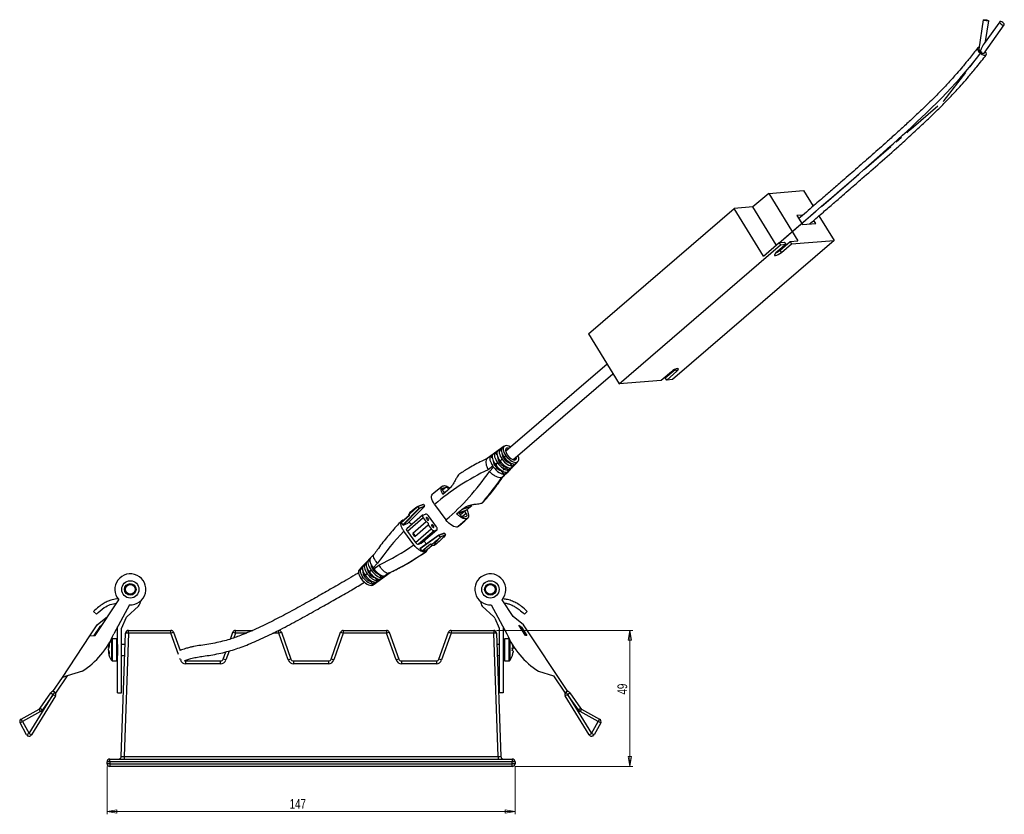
# Model space of a CAD drawing. Header units: millimetres. Extents: x 25 to 852, y 110 to 735.
# Tile 4 of 10: x 497 to 852, y 110 to 396. Entities that reach past the tile are written whole.
import ezdxf

# ---------------------------------------------------------------- set-up
doc = ezdxf.new("R2010")
doc.units = ezdxf.units.MM
doc.linetypes.add('CENTERX2', pattern=[20.32, 12.7, -2.54, 2.54, -2.54])
doc.styles.add('SLDTEXTSTYLE0', font='TXT', dxfattribs={"width": 0.75})
doc.dimstyles.new('SLDDIMSTYLE0', dxfattribs={"dimtxt": 3.5, "dimasz": 3.556, "dimexe": 0, "dimexo": 0.0625, "dimgap": 0.875, "dimtad": 1, "dimdec": 0, "dimrnd": 1e-09, "dimzin": 12, "dimdsep": 46, "dimtxsty": 'SLDTEXTSTYLE0', "dimblk1": 'CLOSED', "dimblk2": 'CLOSED', "dimsah": 1, "dimcen": 0.09, "dimadec": 0, "dimazin": 3, "dimtfac": 1, "dimtdec": 0, "dimtofl": 0, "dimtmove": 0, "dimatfit": 3, "dimldrblk": 'CLOSED', "dimfxl": 0, "dimfrac": 2, "dimtolj": 1, "dimtzin": 12, "dimarcsym": 0})

# ---------------------------------------------------------------- blocks, each defined once
blk = doc.blocks.new('_Closed')
at = {"color": 0, "linetype": 'ByBlock', "lineweight": -2}
for p, q in [((-1, 0.166667), (0, 0)), ((-1, 0.166667), (-1, -0.166667)), ((0, 0), (-1, -0.166667)), ((0, 0), (-1, 0))]:
    blk.add_line(p, q, dxfattribs=at)
blk = doc.blocks.new('_D')
at = {"color": 7, "linetype": 'Continuous', "lineweight": 0}
for p, q in [((528.69, 126.71), (528.69, 109.5)), ((675.69, 126.71), (675.69, 109.5)), ((528.69, 110.5), (675.69, 110.5))]:
    blk.add_line(p, q, dxfattribs=at)
at = {"color": 7, "linetype": 'Continuous', "lineweight": 18, "xscale": 3.556, "yscale": 3.556, "rotation": 180.0000000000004}
blk.add_blockref('_Closed', (528.69, 110.5, -120.72), dxfattribs=at)
at = {"color": 7, "linetype": 'Continuous', "lineweight": 18, "xscale": 3.556, "yscale": 3.556}
blk.add_blockref('_Closed', (675.69, 110.5, -120.72), dxfattribs=at)
at = {"color": 7, "linetype": 'Continuous', "lineweight": 18, "insert": (594.5, 115.01), "char_height": 3.5, "attachment_point": 1, "style": 'SLDTEXTSTYLE0'}
blk.add_mtext('147', dxfattribs=at)
blk = doc.blocks.new('_D_1')
at = {"color": 7, "linetype": 'Continuous', "lineweight": 0}
for p, q in [((669.01, 175.71), (718.1, 175.71)), ((717.1, 175.71), (717.1, 126.71)), ((675.69, 126.71), (718.1, 126.71))]:
    blk.add_line(p, q, dxfattribs=at)
at = {"color": 7, "linetype": 'Continuous', "lineweight": 18, "xscale": 3.556, "yscale": 3.556}
for p, rotation in [((717.1, 175.71, -120.72), 90.0000000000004), ((717.1, 126.71, -120.72), 270.0000000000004)]:
    blk.add_blockref('_Closed', p, dxfattribs=dict(at, rotation=rotation))
at = {"color": 7, "linetype": 'Continuous', "lineweight": 18, "insert": (712.59, 152.64), "char_height": 3.5, "attachment_point": 1, "rotation": 90, "style": 'SLDTEXTSTYLE0'}
blk.add_mtext('49', dxfattribs=at)

msp = doc.modelspace()

# ---------------------------------------------------------------- linework, layer by layer
at = {"color": 7, "linetype": 'Continuous', "lineweight": 25}
for p, q in [((844.38, 395.6), (842.82, 385.04)), ((850.32, 394.93), (844.67, 387.04)), ((845.26, 387.86), (846.36, 395.31)), ((844.68, 383.62), (851.95, 393.77)), ((767.13, 333.12), (779.61, 334.1)), ((779.61, 334.1), (783.07, 328.45)), ((767.13, 333.12), (761.43, 328.21)), ((767.13, 333.12), (777.64, 315.98)), ((702.2, 282.49), (754.66, 327.68)), ((761.43, 328.21), (754.66, 327.68)), ((765.17, 310.54), (754.66, 327.68)), ((769.81, 314.54), (761.43, 328.21)), ((779.42, 325.29), (777.23, 325.12)), ((777.23, 325.12), (779.22, 321.88)), ((784.04, 322.26), (783.34, 323.4)), ((785.19, 325), (790.62, 316.14)), ((779.22, 321.88), (784.04, 322.26)), ((790.62, 316.14), (732.47, 266.04)), ((771.2, 312.64), (774.81, 315.76)), ((774.81, 315.76), (777.64, 315.98)), ((774.81, 315.76), (775.31, 314.94)), ((775.31, 314.94), (790.62, 316.14)), ((713.22, 264.53), (771.37, 314.63)), ((765.17, 310.54), (770.87, 315.45)), ((773.33, 314.79), (769.72, 311.67)), ((770.87, 315.45), (772.83, 315.6)), ((770.87, 315.45), (771.37, 314.63)), ((771.05, 312.52), (770.93, 312.72)), ((771.7, 311.82), (771.2, 312.64)), ((771.37, 314.63), (773.33, 314.79)), ((771.7, 311.82), (775.31, 314.94)), ((773.33, 314.79), (772.83, 315.6)), ((702.2, 282.49), (713.22, 264.53)), ((708.87, 271.61), (672.34, 240.25)), ((729.83, 266.68), (733.37, 269.73)), ((674.94, 237.21), (710.99, 268.15)), ((732.02, 268.88), (728.35, 265.71)), ((730.33, 265.87), (729.83, 266.68)), ((730.33, 265.87), (734.01, 269.04)), ((728.35, 265.71), (713.22, 264.53)), ((732.47, 266.04), (730.33, 265.87)), ((671.82, 242.07), (665.7, 237.66)), ((670.32, 240.99), (671.14, 241.58)), ((672.03, 242.18), (672.12, 242.22)), ((666.95, 238.56), (667.81, 239.18)), ((667.5, 237.81), (666.95, 238.56)), ((668.62, 239.77), (669.5, 240.4)), ((669.21, 238.97), (668.62, 239.77)), ((669.35, 238.22), (669.44, 238.21)), ((669.58, 237.88), (669.4, 237.73)), ((670.81, 240.31), (670.32, 240.99)), ((670.94, 239.58), (671, 239.58)), ((671.14, 239.22), (670.99, 239.09)), ((672.3, 240.82), (672.4, 240.9)), ((672.4, 240.9), (672.96, 240.78)), ((667.75, 234.85), (666, 233.59)), ((666.45, 232.97), (667.98, 234.53)), ((667.98, 234.53), (667.75, 234.85)), ((667.93, 236.57), (667.79, 236.61)), ((667.97, 236.5), (667.83, 236.38)), ((669.42, 236.06), (668.61, 235.47)), ((668.61, 235.47), (668.73, 235.3)), ((668.73, 235.3), (669.45, 236.02)), ((669.45, 236.02), (669.42, 236.06)), ((676.35, 236.27), (670.99, 230.84)), ((671.08, 230.87), (676.44, 236.31)), ((672, 234.69), (672.2, 234.86)), ((672.41, 234.58), (672.52, 234.66)), ((673.26, 233.42), (672.41, 234.58)), ((674.03, 234.2), (673.26, 233.42)), ((673.59, 236.05), (673.78, 236.22)), ((673.89, 233.62), (674.66, 234.4)), ((674, 235.94), (674.11, 236.03)), ((674.74, 234.92), (674, 235.94)), ((674.08, 236.05), (674.08, 236.01)), ((675.46, 235.65), (674.74, 234.92)), ((674.78, 234.5), (675.5, 235.23)), ((675.37, 235.13), (676.09, 235.85)), ((676.21, 235.96), (676.76, 236.51)), ((676.35, 236.27), (676.44, 236.31)), ((670.43, 233.34), (670.57, 233.46)), ((670.66, 233.27), (670.64, 233.41)), ((670.84, 233.23), (670.87, 233.25)), ((671.8, 231.93), (670.84, 233.23)), ((670.99, 230.84), (671.08, 230.87)), ((671.08, 230.87), (671.36, 231.1)), ((671.4, 231.06), (672.55, 232.23)), ((672.3, 234.09), (671.49, 233.4)), ((672.55, 232.69), (671.8, 231.93)), ((672.42, 232.13), (673.17, 232.89)), ((673.3, 233), (674.01, 233.72)), ((649.42, 227.61), (645.94, 224.8)), ((650.77, 227.25), (649.62, 226.82)), ((649.74, 227.8), (649.65, 227.76)), ((651.47, 226.19), (649.68, 224.67)), ((649.75, 225.86), (650.25, 225.17)), ((637.12, 214.3), (643.04, 220.32)), ((637.13, 214.3), (643.07, 220.34)), ((642.56, 221.09), (640.69, 220.4)), ((642.67, 221.05), (640.78, 220.37)), ((641.21, 219.79), (640.78, 220.37)), ((641.21, 219.78), (643.09, 220.47)), ((643.04, 220.32), (641.25, 219.67)), ((642.67, 221.05), (643.09, 220.48)), ((643.04, 220.32), (643.09, 220.47)), ((643.09, 220.47), (643.09, 220.48)), ((646.73, 221.1), (650.81, 215.51)), ((656.5, 219.3), (660.08, 220.61)), ((660.08, 220.61), (658.33, 219.1)), ((663.71, 221.58), (663.8, 221.61)), ((637.68, 217.23), (634.62, 214.6)), ((637.73, 217.16), (634.64, 214.51)), ((635.23, 213.7), (641.21, 219.79)), ((641.25, 219.67), (635.33, 213.64)), ((642.41, 217.19), (636.72, 212.31)), ((637.73, 217.16), (637.5, 217.48)), ((638.12, 218.43), (637.72, 218.06)), ((641.21, 219.79), (641.21, 219.78)), ((641.25, 219.67), (641.21, 219.78)), ((642.48, 217.23), (643.46, 217.59)), ((647.41, 212.97), (644.49, 216.96)), ((654.71, 217.77), (656.5, 219.3)), ((654.71, 217.77), (658.33, 219.1)), ((657.59, 218.62), (655.6, 217.89)), ((655.6, 217.89), (656.14, 217.15)), ((657.59, 218.62), (656.04, 217.29)), ((657.18, 216.52), (658.26, 216.91)), ((658.13, 217.88), (657.59, 218.62)), ((634.64, 214.51), (635.23, 213.7)), ((635.23, 215.42), (635.13, 215.39)), ((635.33, 213.64), (635.23, 213.7)), ((635.33, 213.64), (637.12, 214.3)), ((642.61, 216.27), (636.92, 211.39)), ((637.13, 214.3), (637.12, 214.3)), ((643.69, 214.8), (638.83, 210.63)), ((639.6, 209.58), (644.45, 213.75)), ((642.61, 216.27), (643.69, 214.8)), ((644.45, 213.75), (645.53, 212.28)), ((654.96, 212.98), (655.05, 213.02)), ((655.32, 213.17), (655.05, 213.02)), ((658.27, 215.97), (658.36, 216)), ((639.26, 206.59), (635.66, 211.52)), ((636.92, 211.39), (639.84, 207.39)), ((639.6, 209.58), (638.83, 210.63)), ((639.84, 207.39), (645.53, 212.28)), ((646.56, 211.64), (640.87, 206.76)), ((648.29, 210.04), (641.51, 205.17)), ((648.36, 209.99), (641.53, 205.08)), ((641.85, 207.12), (647.54, 212)), ((641.92, 207.16), (647.61, 212.04)), ((646.56, 211.64), (647.54, 212)), ((648.28, 210.04), (648.36, 209.99)), ((650.11, 210.71), (648.29, 210.04)), ((650.24, 210.68), (648.36, 209.99)), ((648.78, 209.41), (648.36, 209.99)), ((648.36, 209.99), (648.36, 209.99)), ((648.78, 209.41), (650.67, 210.1)), ((650.66, 209.97), (648.78, 209.28)), ((650.24, 210.68), (650.11, 210.71)), ((650.25, 210.68), (650.24, 210.68)), ((650.25, 210.68), (650.67, 210.1)), ((640.87, 206.76), (641.85, 207.12)), ((641.92, 207.16), (641.85, 207.12)), ((642.12, 204.27), (645.2, 206.92)), ((642.98, 207.95), (642.92, 208.02)), ((644.02, 204.87), (645.88, 206.47)), ((645.47, 206.56), (645.2, 206.92)), ((646.67, 206.47), (646.77, 206.5)), ((646.77, 206.5), (647.01, 206.63)), ((646.97, 206.61), (647.26, 206.84)), ((648.78, 209.28), (648.67, 209.16)), ((624.96, 203.16), (619.6, 197.71)), ((641.53, 205.08), (641.52, 205.17)), ((641.53, 205.08), (642.12, 204.27)), ((642.22, 204.21), (644.01, 204.86)), ((643.41, 204.05), (643.5, 204.08)), ((644.02, 204.87), (644.01, 204.86)), ((620.14, 198.25), (620.93, 199.06)), ((621.57, 199.71), (622.27, 200.42)), ((621.57, 199.71), (622.08, 199.01)), ((622.93, 201.09), (623.67, 201.84)), ((622.93, 201.09), (623.53, 200.26)), ((623.92, 199.35), (623.76, 199.25)), ((626.2, 199.89), (624.57, 198.23)), ((624.79, 197.93), (626.65, 199.27)), ((620.14, 198.25), (620.82, 197.32)), ((620.83, 197.33), (620.82, 197.32)), ((623.82, 197.47), (623.16, 196.8)), ((623.16, 196.8), (623.18, 196.77)), ((623.18, 196.77), (623.94, 197.32)), ((623.94, 197.32), (623.82, 197.47)), ((630.35, 196.41), (624.24, 192)), ((624.33, 192.04), (630.44, 196.44)), ((624.54, 192.15), (630.66, 196.56)), ((624.56, 194.99), (624.79, 195.14)), ((624.57, 198.23), (624.79, 197.93)), ((626.7, 195.92), (626.78, 195.98)), ((626.7, 195.92), (627.58, 194.71)), ((628.43, 195.32), (627.58, 194.71)), ((630.35, 196.41), (630.44, 196.44)), ((630.51, 196.48), (631.47, 196.95)), ((622.76, 193.86), (623.15, 194.1)), ((623.71, 193.35), (623.94, 193.54)), ((623.71, 193.35), (624.39, 192.42)), ((624.24, 192), (624.33, 192.04)), ((625.3, 193.07), (624.39, 192.42)), ((625.25, 194.67), (625.32, 194.73)), ((625.25, 194.67), (626.04, 193.6)), ((626.83, 194.17), (626.04, 193.6)), ((524.41, 173.94), (532.9, 186.77)), ((536.79, 184.9), (531.18, 174.52)), ((540.02, 184.47), (535.82, 180.64)), ((540.59, 186.13), (540.46, 185.29)), ((663.31, 186.13), (663.44, 185.29)), ((663.88, 184.47), (668.08, 180.64)), ((667.11, 184.9), (672.72, 174.52)), ((675.03, 180.68), (671, 186.77)), ((524.85, 181.59), (523.86, 182.59)), ((680.04, 182.59), (679.05, 181.59)), ((522.55, 173.82), (525.1, 177.68)), ((525.1, 177.68), (528.87, 180.68)), ((526.87, 177.66), (525.93, 176.91)), ((535.48, 180.16), (533.91, 176.56)), ((668.42, 180.16), (670, 176.56)), ((678.8, 177.68), (675.03, 180.68)), ((677.03, 177.66), (677.97, 176.91)), ((679.49, 173.94), (677.03, 177.66)), ((694.68, 153.69), (678.8, 177.68)), ((522.55, 173.82), (524.41, 173.94)), ((525.93, 176.91), (523.95, 173.91)), ((532.51, 153.28), (532.51, 176.97)), ((533.82, 130.37), (535.37, 174.74)), ((533.91, 153.28), (533.91, 176.56)), ((536.37, 174.74), (534.82, 130.37)), ((536.37, 174.74), (536.37, 175.71)), ((536.37, 175.71), (551.69, 175.71)), ((551.69, 174.74), (536.37, 174.74)), ((551.69, 174.74), (551.69, 175.71)), ((552.64, 175.04), (554.99, 168.44)), ((573.16, 172.61), (574.03, 175.04)), ((574.97, 174.74), (574.97, 175.71)), ((574.97, 175.71), (581.17, 175.71)), ((590.56, 174.74), (590.56, 175.71)), ((594.01, 165.07), (590.56, 174.74)), ((591.5, 175.04), (594.95, 165.37)), ((609.43, 165.37), (612.87, 175.04)), ((613.82, 174.74), (610.37, 165.07)), ((613.82, 175.71), (613.82, 174.74)), ((613.82, 175.71), (629.41, 175.71)), ((629.41, 174.74), (613.82, 174.74)), ((629.41, 175.71), (629.41, 174.74)), ((632.88, 165.07), (629.41, 174.74)), ((630.35, 175.04), (633.82, 165.37)), ((648.29, 165.37), (651.74, 175.04)), ((652.68, 174.74), (649.23, 165.07)), ((652.68, 175.71), (652.68, 174.74)), ((652.68, 175.71), (668.01, 175.71)), ((668.01, 174.74), (652.68, 174.74)), ((668.01, 175.71), (668.01, 174.74)), ((669.56, 130.37), (668.01, 174.74)), ((669.01, 174.74), (670.56, 130.37)), ((670, 176.56), (670, 153.28)), ((671.4, 176.97), (671.4, 153.28)), ((677.97, 176.91), (679.95, 173.91)), ((679.95, 173.91), (679.49, 173.94)), ((512.6, 158.81), (522.55, 173.82)), ((532.22, 172.71), (530.67, 172.71)), ((532.22, 166.36), (532.22, 172.71)), ((532.51, 170.71), (532.42, 170.71)), ((535.22, 170.71), (533.91, 170.71)), ((670, 170.71), (669.15, 170.71)), ((671.75, 170.71), (671.4, 170.71)), ((673.5, 172.71), (671.95, 172.71)), ((671.95, 172.71), (671.95, 164.71)), ((529.2, 169.63), (529.2, 169.71)), ((529.2, 168.61), (529.2, 169.11)), ((529.2, 168.61), (529.2, 168.31)), ((529.2, 167.78), (529.2, 167.7)), ((570.56, 165.37), (571.5, 167.98)), ((674.98, 169.61), (674.98, 169.29)), ((674.98, 169.14), (674.98, 169.29)), ((674.98, 168.27), (674.98, 167.89)), ((674.98, 167.8), (674.98, 167.89)), ((530.67, 164.71), (532.22, 164.71)), ((532.22, 164.71), (532.22, 166.36)), ((532.42, 166.71), (532.51, 166.71)), ((533.91, 166.71), (535.09, 166.71)), ((557.03, 163.74), (557.03, 164.71)), ((557.03, 164.71), (569.62, 164.71)), ((569.62, 163.74), (557.03, 163.74)), ((569.62, 163.74), (569.62, 164.71)), ((595.89, 164.71), (595.89, 163.74)), ((595.89, 164.71), (608.48, 164.71)), ((608.48, 163.74), (595.89, 163.74)), ((608.48, 164.71), (608.48, 163.74)), ((634.76, 164.71), (634.76, 163.74)), ((634.76, 164.71), (647.35, 164.71)), ((647.35, 163.74), (634.76, 163.74)), ((647.35, 164.71), (647.35, 163.74)), ((669.29, 166.71), (670, 166.71)), ((671.4, 166.71), (671.75, 166.71)), ((671.95, 164.71), (673.5, 164.71)), ((519.8, 161.02), (514.29, 159.33)), ((684.11, 161.02), (689.61, 159.33)), ((509.22, 153.69), (512.6, 158.81)), ((514.29, 159.33), (510.18, 153.12)), ((514.29, 159.33), (512.6, 158.81)), ((689.61, 159.33), (693.72, 153.12)), ((500.6, 138.66), (509.27, 152.69)), ((504.57, 147.72), (508.44, 153.27)), ((509.26, 152.7), (505.39, 147.15)), ((508.44, 153.27), (509.26, 152.7)), ((509.76, 153.56), (509.26, 152.7)), ((509.27, 152.69), (509.26, 152.7)), ((509.77, 153.56), (509.27, 152.69)), ((509.27, 152.69), (510.12, 152.16)), ((509.76, 153.56), (509.77, 153.56)), ((532.51, 153.28), (533.91, 153.28)), ((671.4, 153.28), (670, 153.28)), ((694.63, 152.69), (693.78, 152.16)), ((694.63, 152.69), (694.14, 153.56)), ((694.14, 153.56), (694.15, 153.56)), ((694.64, 152.7), (694.15, 153.56)), ((694.64, 152.7), (694.63, 152.69)), ((694.63, 152.69), (703.3, 138.66)), ((694.64, 152.7), (695.46, 153.27)), ((698.51, 147.15), (694.64, 152.7)), ((695.46, 153.27), (699.33, 147.72)), ((510.12, 152.16), (501.45, 138.13)), ((702.45, 138.13), (693.78, 152.16)), ((497.74, 143.79), (504.24, 147.42)), ((504.73, 146.55), (498.22, 142.91)), ((504.73, 146.55), (504.24, 147.42)), ((504.57, 147.72), (505.39, 147.15)), ((698.51, 147.15), (699.33, 147.72)), ((699.66, 147.42), (699.17, 146.55)), ((705.68, 142.91), (699.17, 146.55)), ((699.66, 147.42), (706.16, 143.79)), ((497.35, 142.43), (498.22, 142.91)), ((499.73, 138.17), (497.35, 142.43)), ((498.22, 142.91), (497.74, 143.79)), ((498.22, 142.91), (500.6, 138.66)), ((703.3, 138.66), (705.68, 142.91)), ((706.55, 142.43), (704.17, 138.17)), ((706.16, 143.79), (705.68, 142.91)), ((706.55, 142.43), (705.68, 142.91)), ((500.6, 138.66), (499.73, 138.17)), ((500.6, 138.66), (501.45, 138.13)), ((702.45, 138.13), (703.3, 138.66)), ((704.17, 138.17), (703.3, 138.66)), ((529.69, 128.41), (528.69, 128.41)), ((528.69, 127.71), (528.69, 128.41)), ((529.69, 128.41), (529.69, 129.41)), ((529.69, 129.41), (674.69, 129.41)), ((529.69, 128.41), (529.69, 127.71)), ((674.69, 128.41), (529.69, 128.41)), ((534.82, 130.37), (534.82, 129.41)), ((534.82, 130.37), (669.56, 130.37)), ((669.56, 130.37), (669.56, 129.41)), ((674.69, 129.41), (674.69, 128.41)), ((674.69, 127.71), (674.69, 128.41)), ((675.69, 128.41), (674.69, 128.41)), ((675.69, 128.41), (675.69, 127.71)), ((529.69, 127.71), (528.69, 127.71)), ((529.69, 127.71), (529.69, 126.71)), ((529.69, 127.71), (674.69, 127.71)), ((674.69, 126.71), (529.69, 126.71)), ((674.69, 126.71), (674.69, 127.71)), ((675.69, 127.71), (674.69, 127.71))]:
    msp.add_line(p, q, dxfattribs=at)
at = {"color": 7, "linetype": 'CENTERX2'}
for p, q in [((830.36, 366.55), (843.89, 384.21)), ((818.46, 356.3), (830.36, 366.55)), ((770.72, 315.17), (818.46, 356.3))]:
    msp.add_line(p, q, dxfattribs=at)
at = {"color": 8, "linetype": 'Continuous', "lineweight": 25}
for p, q in [((734.01, 269.04), (733.53, 269.8)), ((650.77, 227.25), (649.55, 226.2)), ((649.62, 226.82), (649.5, 226.72)), ((658.13, 217.88), (656.68, 216.63)), ((645.27, 206.83), (642.22, 204.21)), ((644.01, 204.86), (645.88, 206.47)), ((554.45, 167.01), (551.69, 174.74)), ((574.97, 174.74), (574.35, 173.01)), ((578.91, 174.74), (574.97, 174.74)), ((590.56, 174.74), (588.46, 174.74)), ((530.39, 166.44), (530.39, 172.56)), ((530.67, 166.36), (530.67, 172.71)), ((532.42, 170.71), (532.42, 167.53)), ((671.75, 166.71), (671.75, 170.71)), ((673.5, 172.71), (673.5, 164.71)), ((673.79, 172.27), (673.79, 164.85)), ((532.42, 167.53), (532.42, 166.71)), ((572.66, 168.3), (571.5, 165.07)), ((530.39, 164.85), (530.39, 166.44)), ((530.67, 164.71), (530.67, 166.36)), ((555.14, 165.07), (554.96, 165.59))]:
    msp.add_line(p, q, dxfattribs=at)
at = {"color": 7, "linetype": 'Continuous', "lineweight": 25, "flags": 128}
for points in [[(844.54, 395.66), (844.82, 395.66), (845.17, 395.63), (845.56, 395.57), (845.92, 395.5), (846.19, 395.42), (846.34, 395.34), (846.34, 395.29), (846.19, 395.26), (845.92, 395.25), (845.56, 395.28), (845.17, 395.34), (844.82, 395.41), (844.54, 395.49), (844.4, 395.57), (844.4, 395.62), (844.54, 395.66)], [(851.78, 393.69), (851.94, 393.76), (851.98, 393.91), (851.89, 394.14), (851.69, 394.4), (851.4, 394.65), (851.07, 394.85), (850.76, 394.98), (850.5, 395.01), (850.33, 394.95), (850.29, 394.79), (850.38, 394.57), (850.59, 394.31), (850.87, 394.06), (851.2, 393.85), (851.52, 393.72), (851.78, 393.69)], [(842.9, 385.57), (842.65, 385.59), (842.32, 385.45), (842.23, 385.12), (842.4, 384.66), (842.79, 384.13), (843.35, 383.61), (844, 383.18), (844.62, 382.91), (845.14, 382.84), (845.47, 382.98), (845.55, 383.3), (845.39, 383.77), (845.09, 384.19)], [(769.72, 311.67), (769.33, 311.28), (769.16, 310.96), (769.22, 310.76), (769.5, 310.71), (769.97, 310.82), (770.56, 311.07), (771.16, 311.42), (771.7, 311.82)], [(734.01, 269.04), (734.39, 269.43), (734.57, 269.75), (734.51, 269.95), (734.22, 269.99), (733.75, 269.89), (733.17, 269.64), (732.56, 269.28), (732.02, 268.88)], [(672.7, 241.36), (672.37, 241.06), (672.3, 240.51), (672.48, 239.8), (672.91, 239.01), (673.51, 238.25), (674.22, 237.63), (674.92, 237.22), (675.54, 237.09), (675.98, 237.25), (676.19, 237.68), (676.15, 238.25)], [(673.54, 241.28), (673.24, 241.38), (672.7, 241.36)], [(675.56, 237.75), (675.6, 237.18), (675.58, 237.09)], [(671.49, 233.4), (671.68, 233.81), (671.64, 234.38)], [(672.49, 234.68), (672.48, 234.5), (672.3, 234.09)], [(646.73, 221.1), (646.31, 221.74), (645.98, 222.37), (645.74, 222.99), (645.61, 223.55), (645.6, 224.05), (645.7, 224.46), (645.9, 224.77), (645.94, 224.8)], [(649.62, 226.82), (649.54, 226.78), (649.49, 226.7), (649.46, 226.6), (649.47, 226.47), (649.5, 226.33), (649.56, 226.18), (649.64, 226.02), (649.75, 225.86)], [(642.48, 217.23), (642.4, 217.19), (642.35, 217.11), (642.33, 217.01), (642.33, 216.88), (642.36, 216.74), (642.42, 216.59), (642.51, 216.43), (642.61, 216.27)], [(658.26, 216.91), (658.34, 216.96), (658.39, 217.04), (658.42, 217.14), (658.41, 217.26), (658.38, 217.41), (658.32, 217.56), (658.24, 217.72), (658.13, 217.88)], [(634.64, 214.51), (634.63, 214.52), (634.62, 214.54), (634.62, 214.55), (634.61, 214.57), (634.61, 214.58), (634.61, 214.59), (634.62, 214.6), (634.62, 214.6)], [(643.78, 216.37), (643.71, 216.3), (643.69, 216.16), (643.75, 215.98), (643.86, 215.79), (644.02, 215.61), (644.2, 215.47), (644.36, 215.4), (644.49, 215.4), (644.57, 215.48), (644.59, 215.61), (644.53, 215.79), (644.42, 215.99), (644.26, 216.17), (644.08, 216.3), (643.92, 216.38), (643.78, 216.37)], [(644.45, 213.75), (644.54, 213.83), (644.55, 213.98), (644.49, 214.17), (644.37, 214.38), (644.2, 214.57), (644.01, 214.72), (643.83, 214.8), (643.69, 214.8)], [(645.7, 213.76), (645.62, 213.68), (645.61, 213.55), (645.66, 213.38), (645.77, 213.2), (645.92, 213.03), (646.09, 212.9), (646.24, 212.83), (646.37, 212.83), (646.44, 212.9), (646.46, 213.04), (646.4, 213.21), (646.29, 213.39), (646.15, 213.56), (645.98, 213.69), (645.82, 213.76), (645.7, 213.76)], [(647.54, 212), (647.62, 212.05), (647.67, 212.13), (647.69, 212.23), (647.69, 212.35), (647.66, 212.5), (647.6, 212.65), (647.51, 212.81), (647.41, 212.97)], [(654.96, 212.98), (654.56, 212.91), (654.09, 212.97), (653.56, 213.15), (652.99, 213.45), (652.42, 213.85), (651.84, 214.34), (651.3, 214.9), (650.81, 215.51)], [(636.92, 211.39), (636.82, 211.54), (636.73, 211.7), (636.67, 211.86), (636.64, 212), (636.64, 212.12), (636.66, 212.23), (636.71, 212.3), (636.72, 212.31)], [(639.67, 209.65), (639.68, 209.66), (639.69, 209.81), (639.63, 210.01), (639.51, 210.21), (639.34, 210.41), (639.15, 210.55), (638.97, 210.63), (638.83, 210.63)], [(673.57, 172.7), (673.54, 172.7), (673.5, 172.71)]]:
    msp.add_lwpolyline(points, dxfattribs=at)
at = {"color": 7, "linetype": 'Continuous', "flags": 128}
msp.add_lwpolyline([(770.72, 315.17), (773.5, 317.56), (776.19, 319.88), (778.81, 322.13), (781.34, 324.32), (783.8, 326.44), (786.15, 328.47), (788.42, 330.43), (790.62, 332.34), (792.76, 334.19), (795.22, 336.32), (797.59, 338.38), (799.87, 340.37), (802.07, 342.29), (804.18, 344.14), (806.22, 345.94), (808.18, 347.67), (810.06, 349.34), (811.88, 350.96), (813.62, 352.53), (815.31, 354.05), (816.92, 355.53), (818.75, 357.21), (820.5, 358.84), (822.18, 360.41), (823.79, 361.94), (825.78, 363.87), (827.67, 365.73), (829.47, 367.55), (831.18, 369.33), (832.83, 371.07), (834.41, 372.8), (835.95, 374.51), (837.99, 376.87), (839.98, 379.26), (841.94, 381.7), (843.89, 384.21)], dxfattribs=at)
at = {"color": 8, "linetype": 'Continuous', "lineweight": 25, "flags": 128}
msp.add_lwpolyline([(555.14, 165.07), (555.33, 165.13), (555.5, 165.19)], dxfattribs=at)
at = {"color": 7, "linetype": 'Continuous', "lineweight": 25}
for centre, radius in [((537.08, 190.5), 3.11), ((537.08, 190.5), 2.09), ((537.08, 190.5), 1.75), ((666.82, 190.5), 3.11), ((666.82, 190.5), 2.09), ((666.82, 190.5), 1.75)]:
    msp.add_circle(centre, radius, dxfattribs=at)
for centre, radius, start, end in [((767.39, 317.14), 5.89, 294.6887, 310.1903), ((673.46, 238.53), 4.08, 182.1808, 255.215), ((675.06, 239.91), 4.11, 182.9328, 255.042), ((671.96, 237.27), 4.2, 185.2346, 254.5378), ((702.3, 156.49), 85.22, 115.2144, 130.6966), ((591.68, 284.18), 90.62, 310.7323, 325.5915), ((592.17, 285.33), 95.83, 318.2924, 325.3393), ((592.26, 285.37), 95.83, 318.2924, 325.3393), ((650.75, 226.05), 1.2, 28.2108, 88.986), ((699.86, 151.6), 90.79, 130.9686, 133.4067), ((699.8, 151.62), 90.65, 130.6507, 133.4094), ((640.7, 220.31), 0.101, 35.5821, 69.0881), ((642.59, 221), 0.101, 35.5821, 69.0881), ((643.44, 216.39), 1.2, 28.2108, 88.986), ((657.2, 217.71), 1.2, 208.2108, 268.986), ((595.61, 282.13), 91.13, 310.6405, 313.4408), ((595.7, 282.16), 91.13, 310.6405, 313.4408), ((701.99, 147.86), 91.93, 136.1766, 145.5332), ((646.58, 212.84), 1.2, 208.2108, 268.986), ((648.7, 209.35), 0.105, 319.3921, 37.7133), ((650.58, 210.03), 0.113, 5.1702, 36.057), ((590.65, 275.82), 84.59, 295.1829, 305.0743), ((640.89, 207.96), 1.2, 208.2108, 268.986), ((590.47, 277.34), 89.64, 307.8511, 310.4858), ((592.75, 275.67), 87.73, 295.3739, 305.2739), ((592.84, 275.7), 87.73, 295.3739, 305.2739), ((642.22, 204.33), 0.12, 208.2108, 268.986), ((628.09, 200.04), 4.35, 184.8879, 251.4629), ((537.08, 190.5), 5.6, 266.9814, 221.738), ((624.94, 197.29), 4.13, 179.6231, 252.6523), ((626.69, 198.86), 4.42, 186.7285, 251.091), ((666.82, 190.5), 5.6, 318.262, 273.0186), ((539.07, 185.51), 1.4, 312.4209, 351.1342), ((664.83, 185.51), 1.4, 188.8658, 227.5791), ((536.76, 179.6), 1.4, 132.4209, 156.4054), ((667.14, 179.6), 1.4, 23.5946, 47.5791), ((503.57, 186.26), 30, 302.7324, 336.9668), ((536.37, 174.71), 1, 90, 178), ((535.87, 167.57), 7.19, 86.0129, 93.9871), ((551.69, 174.71), 1, 19.6253, 90), ((554.45, 167.75), 7.51, 103.9475, 111.4931), ((574.97, 174.71), 1, 90, 160.2746), ((572.2, 167.75), 7.52, 68.4081, 75.9491), ((590.56, 174.71), 1, 19.6253, 90), ((593.31, 167.75), 7.51, 103.9475, 111.4931), ((613.82, 174.71), 1, 90, 160.3747), ((611.06, 167.75), 7.51, 68.5069, 76.0525), ((629.41, 174.71), 1, 19.7254, 90), ((632.17, 167.75), 7.52, 104.0509, 111.5919), ((652.68, 174.71), 1, 90, 160.3747), ((649.93, 167.75), 7.51, 68.5069, 76.0525), ((668.01, 174.71), 1, 2, 90), ((668.51, 167.57), 7.19, 86.0129, 93.9871), ((700.33, 186.26), 30, 203.0332, 237.2676), ((535.62, 168.71), 6.5, 143.6416, 171.0688), ((533.55, 168.98), 4.42, 158.2667, 170.4692), ((531.91, 170.31), 2.48, 172.9936, 187.0064), ((530.67, 172.35), 0.36, 90, 143.6416), ((532.42, 170.91), 0.2, 180, 270), ((671.75, 170.91), 0.2, 270, 0), ((668.6, 168.75), 6.43, 7.7256, 16.036), ((533.55, 168.38), 4.42, 158.2667, 170.4692), ((531.69, 169.2), 2.56, 193.2175, 209.0067), ((533.51, 169.03), 4.37, 189.4943, 196.5454), ((531.69, 168.36), 2.56, 193.2175, 209.0067), ((535.62, 168.71), 6.5, 188.9312, 216.3584), ((534.14, 167.54), 4.71, 174.9199, 185.0801), ((674.51, 168.44), 0.973, 61.1683, 77.1642), ((667.62, 168.88), 7.12, 355.8703, 4.1297), ((674.51, 170), 0.973, 282.8358, 298.8317), ((674.51, 167.42), 0.973, 61.1683, 77.1642), ((668.6, 168.75), 6.44, 342.1017, 352.2741), ((668.6, 168.66), 6.44, 342.1017, 352.2741), ((674.66, 166.72), 0.0856, 349.776, 37.6057), ((667.61, 168.53), 7.13, 358.5961, 1.3814), ((530.67, 165.07), 0.36, 216.3584, 270), ((532.42, 166.51), 0.2, 90, 180), ((557.03, 165.74), 2, 199.6253, 270), ((557.03, 165.71), 1, 247.0408, 270), ((569.62, 165.71), 1, 270, 340.2746), ((569.62, 165.74), 2, 270, 340.2746), ((568.73, 158.08), 7.52, 68.4081, 75.9491), ((596.76, 158.08), 7.51, 103.9475, 111.4931), ((595.89, 165.74), 2, 199.6253, 270), ((595.89, 165.71), 1, 199.6253, 270), ((608.48, 165.71), 1, 270, 340.3747), ((608.48, 165.74), 2, 270, 340.3747), ((607.61, 158.08), 7.51, 68.5069, 76.0525), ((635.64, 158.08), 7.52, 104.0509, 111.5919), ((634.76, 165.74), 2, 199.7254, 270), ((634.76, 165.71), 1, 199.7254, 270), ((647.35, 165.71), 1, 270, 340.3747), ((647.35, 165.74), 2, 270, 340.3747), ((646.48, 158.08), 7.51, 68.5069, 76.0525), ((671.75, 166.51), 0.2, 0, 90), ((673.5, 165.07), 0.36, 270, 323.6416), ((668.55, 168.71), 6.5, 323.6416, 342.078), ((509.26, 152.7), 1, 60.4475, 145.0933), ((509.27, 152.69), 1, 328.2788, 60.4475), ((694.63, 152.69), 1, 119.5525, 211.7212), ((694.64, 152.7), 1, 34.9067, 119.5525), ((503.75, 148.29), 1, 299.1838, 325.0933), ((503.75, 148.29), 2, 299.1838, 325.0933), ((700.15, 148.29), 2, 214.9067, 240.8162), ((700.15, 148.29), 1, 214.9067, 240.8162), ((498.22, 142.91), 1, 119.1838, 209.1838), ((705.68, 142.91), 1, 330.8162, 60.8162), ((500.6, 138.66), 1, 209.1838, 328.2788), ((703.3, 138.66), 1, 211.7212, 330.8162), ((529.69, 128.41), 1, 90, 180), ((532.82, 130.41), 1, 270, 358), ((671.56, 130.41), 1, 182, 270), ((674.69, 128.41), 1, 0, 90), ((529.69, 127.71), 1, 180, 270), ((674.69, 127.71), 1, 270, 0)]:
    msp.add_arc(centre, radius, start, end, dxfattribs=at)
for centre, major_axis, ratio, start_param, end_param in [((843.67, 383.92), (1.39, 3.45), 0.132869, 0.501861, 1.527757), ((843.74, 384.39), (0.877, -0.745), 0.359644, 3.362501, 4.474477), ((843.89, 384.22), (0.794, -0.609), 0.404204, 4.180659, 6.296355), ((673.75, 238.53), (-2.61, 3.05), 0.457246, 0.000076, 1.340377), ((674.37, 238.98), (-2.61, 3.05), 0.457246, 6.113938, 7.606963), ((674.46, 239.01), (-2.61, 3.05), 0.457246, 5.329562, 6.113938), ((669.56, 235.52), (-2.61, 3.05), 0.457246, 0.000076, 1.401549), ((670.42, 236.13), (-2.61, 3.05), 0.457246, 0.000076, 1.401549), ((671.24, 236.72), (-2.61, 3.05), 0.457246, 0.000076, 1.401549), ((672.11, 237.35), (-2.61, 3.05), 0.457246, 0.000076, 1.383758), ((672.93, 237.94), (-2.61, 3.05), 0.457246, 0.000076, 1.362077), ((671.33, 236.76), (-2.61, 3.05), 0.457246, 5.293626, 5.369119), ((671.44, 236.87), (35.42, 30.37), 0.014493, 1.531786, 1.548385), ((673.46, 238.92), (-2.61, 3.05), 0.457246, 1.462721, 2.803022), ((673.02, 237.97), (-2.61, 3.05), 0.457246, 5.284081, 5.44245), ((674.01, 239.48), (-2.61, 3.05), 0.457246, 1.47932, 2.972345), ((674.1, 239.51), (-2.61, 3.05), 0.457246, 2.972345, 4.103938), ((669.8, 235.2), (-2.61, 3.05), 0.457246, 1.401549, 2.803022), ((670.55, 235.96), (-2.61, 3.05), 0.457246, 1.401549, 2.803022), ((671.26, 236.69), (-2.61, 3.05), 0.457246, 1.401549, 2.803022), ((671.44, 236.87), (35.42, 30.37), 0.014493, 1.570085, 1.591765), ((672.03, 237.47), (-2.61, 3.05), 0.457246, 1.41934, 2.803022), ((672.74, 238.19), (-2.61, 3.05), 0.457246, 1.441021, 2.803022), ((669.89, 235.23), (-2.61, 3.05), 0.457246, 4.129889, 4.185543), ((671.35, 236.72), (-2.61, 3.05), 0.457246, 4.098547, 4.200697), ((672.12, 237.5), (-2.61, 3.05), 0.457246, 3.09114, 3.180353), ((672.84, 238.23), (-2.61, 3.05), 0.457246, 3.09114, 3.269566), ((672.84, 238.23), (-2.61, 3.05), 0.457246, 3.985709, 4.149173), ((673.55, 238.95), (-2.61, 3.05), 0.457246, 3.09114, 3.180353), ((669.89, 235.23), (-2.61, 3.05), 0.457246, 3.09114, 3.269566), ((670.64, 235.99), (-2.61, 3.05), 0.457246, 3.09114, 3.180353), ((671.35, 236.72), (-2.61, 3.05), 0.457246, 3.09114, 3.269566), ((623.63, 196.11), (-2.61, 3.05), 0.457246, 0.073867, 1.365473), ((624.28, 196.76), (-2.61, 3.05), 0.457246, 0.073867, 1.384987), ((624.97, 197.47), (-2.61, 3.05), 0.457246, 0.073867, 1.401549), ((625.63, 198.14), (-2.61, 3.05), 0.457246, 0.073867, 1.401549), ((626.38, 198.89), (-2.61, 3.05), 0.457246, 0.073867, 1.401549), ((622.26, 194.71), (-2.61, 3.05), 0.457246, 0.038761, 1.323778), ((622.84, 195.3), (-2.61, 3.05), 0.457246, 0.073867, 1.341437), ((624.83, 197.32), (35.42, 30.37), 0.014493, 1.626119, 1.645632), ((623.47, 196.34), (-2.61, 3.05), 0.457246, 1.437624, 2.72923), ((624.2, 196.87), (-2.61, 3.05), 0.457246, 1.418111, 2.72923), ((624.99, 197.44), (-2.61, 3.05), 0.457246, 1.401549, 2.72923), ((625.75, 197.98), (-2.61, 3.05), 0.457246, 1.401549, 2.72923), ((626.6, 198.59), (-2.61, 3.05), 0.457246, 1.401549, 2.72923), ((624.83, 197.32), (35.42, 30.37), 0.014493, 1.669669, 1.687328), ((621.9, 195.21), (-2.61, 3.05), 0.457246, 1.47932, 2.972345), ((622.56, 195.69), (-2.61, 3.05), 0.457246, 1.461661, 2.72923), ((621.99, 195.24), (-2.61, 3.05), 0.457246, 2.972345, 3.102832), ((534.82, 130.41), (1, 0.03), 0.034709, 3.139166, 4.708744), ((669.56, 130.41), (1, -0.03), 0.034709, 4.716034, 6.285612)]:
    msp.add_ellipse(centre, major_axis=major_axis, ratio=ratio, start_param=start_param, end_param=end_param, dxfattribs=at)
for points, knots in [([(842.31, 385.43), (841.34, 384.19), (839.58, 381.91), (837.09, 378.89), (835.04, 376.5), (833.34, 374.59), (831.84, 372.94), (829.66, 370.6), (826.62, 367.49), (822.81, 363.76), (819.12, 360.27), (815.71, 357.12), (812.39, 354.11), (808.42, 350.55), (803.72, 346.39), (798.39, 341.73), (794.21, 338.09), (791.22, 335.5), (789.44, 333.96), (787.57, 332.34), (785.55, 330.59), (783.2, 328.57), (780.65, 326.37), (778.84, 324.8), (777.91, 324.01)], [0, 0, 0, 0, 0.0516693, 0.0943553, 0.1290548, 0.1559797, 0.1793842, 0.2033253, 0.2625153, 0.3250571, 0.3825508, 0.4335479, 0.4816768, 0.5340743, 0.6140735, 0.6941023, 0.7737359, 0.8018497, 0.8282835, 0.8535496, 0.8857855, 0.9187454, 0.9586306, 1, 1, 1, 1]), ([(781.81, 322.09), (782.05, 322.29), (783.71, 323.72), (786.59, 326.21), (790.3, 329.42), (793.51, 332.19), (796.25, 334.57), (798.6, 336.61), (802.2, 339.75), (807.29, 344.2), (813.15, 349.4), (818.22, 353.99), (822.24, 357.7), (826.09, 361.36), (829.12, 364.34), (831.53, 366.79), (833.27, 368.61), (835.07, 370.54), (837.08, 372.76), (839.45, 375.49), (842.33, 378.94), (844.36, 381.56), (845.48, 383)], [0, 0, 0, 0, 0.010728, 0.075032, 0.13082, 0.178988, 0.220299, 0.2554, 0.28572, 0.384081, 0.487163, 0.553753, 0.61783, 0.673608, 0.734275, 0.761732, 0.789805, 0.819036, 0.850461, 0.890298, 0.939753, 1, 1, 1, 1]), ([(665.67, 237.66), (665.01, 237.34), (662.76, 236.26), (659.43, 234.45), (656.84, 232.79), (655.74, 232.09)], [0, 0, 0, 0, 0.194128, 0.657246, 1, 1, 1, 1]), ([(665.73, 237.62), (665.62, 237.55), (665.33, 237.36), (665.16, 236.63), (665.22, 235.6), (665.54, 234.54), (665.85, 233.86), (665.99, 233.6), (666, 233.59)], [0, 0, 0, 0, 0.142845, 0.375953, 0.609395, 0.843552, 0.99454, 1, 1, 1, 1]), ([(655.74, 232.1), (655.68, 232.06), (655.46, 231.94), (655.06, 231.43), (654.52, 230.51), (653.81, 229.16), (652.85, 227.55), (651.94, 226.65), (651.47, 226.19)], [0, 0, 0, 0, 0.048054, 0.176611, 0.30731, 0.485183, 0.73481, 1, 1, 1, 1]), ([(664.06, 221.79), (664.37, 222.12), (665.9, 223.76), (668.4, 226.87), (670.46, 229.76), (671.47, 231.17)], [0, 0, 0, 0, 0.113173, 0.5671338, 1, 1, 1, 1]), ([(666.45, 232.97), (666.45, 232.97), (666.66, 232.76), (667.21, 232.25), (668.18, 231.54), (669.28, 230.99), (670.29, 230.7), (670.76, 230.79), (670.99, 230.84)], [0, 0, 0, 0, 0.005007, 0.143495, 0.358263, 0.572376, 0.786183, 1, 1, 1, 1]), ([(649.68, 224.67), (649.67, 224.68), (649.46, 225.06), (649.13, 225.81), (648.97, 226.76), (649.13, 227.37), (649.41, 227.66), (649.59, 227.74), (649.65, 227.76)], [0, 0, 0, 0, 0.009665, 0.262418, 0.515039, 0.767424, 0.925265, 1, 1, 1, 1]), ([(649.74, 227.8), (649.91, 227.84), (650.31, 227.92), (651.04, 227.69), (651.7, 227.36), (652.05, 227.08), (652.19, 226.97)], [0, 0, 0, 0, 0.275497, 0.63005, 0.8515, 1, 1, 1, 1]), ([(640.33, 220.15), (639.97, 219.89), (639.25, 219.35), (638.54, 218.79), (638.18, 218.49), (638.13, 218.44), (638.12, 218.43)], [0, 0, 0, 0, 0.428227, 0.86137, 0.98038, 1, 1, 1, 1]), ([(640.33, 220.15), (640.38, 220.18), (640.48, 220.26), (640.6, 220.34), (640.67, 220.39)], [0, 0, 0, 0, 0.403978, 1, 1, 1, 1]), ([(640.74, 220.4), (640.73, 220.4), (640.71, 220.41), (640.69, 220.4), (640.68, 220.4), (640.67, 220.39)], [0, 0, 0, 0, 0.373032, 0.74457, 1, 1, 1, 1]), ([(642.62, 221.09), (642.61, 221.09), (642.59, 221.1), (642.57, 221.09), (642.56, 221.09)], [0, 0, 0, 0, 0.5053713, 1, 1, 1, 1]), ([(656.5, 219.3), (657.2, 219.78), (658.32, 220.56), (660.2, 221.04), (661.62, 221.24), (662.73, 221.36), (663.39, 221.47), (663.64, 221.56), (663.71, 221.58)], [0, 0, 0, 0, 0.325135, 0.529042, 0.686693, 0.818984, 0.951714, 1, 1, 1, 1]), ([(663.8, 221.61), (663.93, 221.66), (664.07, 221.71), (664.08, 221.77), (664.08, 221.78)], [0, 0, 0, 0, 0.8802678, 1, 1, 1, 1]), ([(637.78, 218.05), (637.67, 217.95), (637.53, 217.82), (637.48, 217.61), (637.47, 217.56)], [0, 0, 0, 0, 0.766185, 1, 1, 1, 1]), ([(637.5, 217.48), (637.49, 217.49), (637.48, 217.51), (637.47, 217.53), (637.47, 217.55), (637.47, 217.56), (637.47, 217.56)], [0, 0, 0, 0, 0.31607, 0.632144, 0.948081, 1, 1, 1, 1]), ([(658.27, 215.97), (658.2, 215.95), (657.93, 215.86), (657.3, 215.93), (656.34, 216.36), (655.44, 217.02), (654.92, 217.56), (654.71, 217.77)], [0, 0, 0, 0, 0.074738, 0.32684, 0.578936, 0.831167, 1, 1, 1, 1]), ([(658.33, 219.1), (658.34, 219.08), (658.48, 218.83), (658.77, 218.23), (659.02, 217.33), (658.96, 216.53), (658.66, 216.13), (658.41, 216.02), (658.36, 216)], [0, 0, 0, 0, 0.011371, 0.169924, 0.422325, 0.674734, 0.926963, 1, 1, 1, 1]), ([(634.88, 215.25), (634.21, 214.55), (632.31, 212.55), (629.33, 209.07), (626.7, 205.66), (625.27, 203.61), (624.88, 203.05)], [0, 0, 0, 0, 0.184463, 0.527909, 0.871464, 1, 1, 1, 1]), ([(635.66, 211.52), (635.62, 211.57), (635.32, 211.99), (634.86, 212.8), (634.51, 213.85), (634.5, 214.71), (634.76, 215.2), (635.04, 215.34), (635.13, 215.39)], [0, 0, 0, 0, 0.033342, 0.249201, 0.46495, 0.680121, 0.894527, 1, 1, 1, 1]), ([(635.23, 215.42), (635.29, 215.45), (635.4, 215.49), (635.55, 215.46), (635.62, 215.46)], [0, 0, 0, 0, 0.590843, 1, 1, 1, 1]), ([(637.52, 214.7), (637.74, 214.55), (638.09, 214.32), (638.41, 213.98), (638.53, 213.86)], [0, 0, 0, 0, 0.633127, 1, 1, 1, 1]), ([(655.32, 213.17), (656.05, 213.8), (657.18, 214.78), (658.25, 215.83), (658.64, 216.21)], [0, 0, 0, 0, 0.639273, 1, 1, 1, 1]), ([(650.34, 209.64), (649.94, 209.26), (649.15, 208.49), (648.19, 207.61), (647.5, 207.02), (647.18, 206.76), (646.93, 206.58), (646.82, 206.52), (646.77, 206.5), (646.77, 206.5)], [0, 0, 0, 0, 0.346764, 0.691832, 0.78738, 0.896495, 0.943257, 0.990501, 1, 1, 1, 1]), ([(650.34, 209.64), (650.38, 209.68), (650.49, 209.79), (650.6, 209.9), (650.66, 209.97)], [0, 0, 0, 0, 0.403978, 1, 1, 1, 1]), ([(650.66, 209.97), (650.66, 209.97), (650.68, 209.98), (650.69, 210.01), (650.69, 210.03), (650.69, 210.04)], [0, 0, 0, 0, 0.25543, 0.626968, 1, 1, 1, 1]), ([(643.41, 204.05), (643.25, 204.01), (642.87, 203.93), (642.06, 204.15), (641.19, 204.65), (640.32, 205.36), (639.7, 206), (639.35, 206.48), (639.26, 206.59)], [0, 0, 0, 0, 0.154271, 0.367692, 0.581437, 0.714706, 0.930333, 1, 1, 1, 1]), ([(642.98, 207.95), (643.06, 207.83), (643.35, 207.43), (643.55, 207.02), (643.69, 206.73)], [0, 0, 0, 0, 0.290206, 1, 1, 1, 1]), ([(645.47, 206.56), (645.72, 206.48), (646.17, 206.35), (646.51, 206.43), (646.67, 206.47)], [0, 0, 0, 0, 0.528116, 1, 1, 1, 1]), ([(646.67, 206.47), (646.65, 206.46), (646.6, 206.45), (646.58, 206.5), (646.68, 206.74), (647.32, 207.61), (648.11, 208.51), (648.67, 209.16)], [0, 0, 0, 0, 0.032658, 0.078121, 0.156681, 0.39509, 1, 1, 1, 1]), ([(626.2, 199.89), (626.19, 199.89), (625.98, 200.1), (625.51, 200.64), (624.96, 201.5), (624.7, 202.34), (624.69, 202.88), (624.88, 203.02), (624.9, 203.04)], [0, 0, 0, 0, 0.006102, 0.174869, 0.436595, 0.697523, 0.958077, 1, 1, 1, 1]), ([(631.47, 196.95), (631.89, 197.15), (633.88, 198.11), (637.36, 200.04), (641.03, 202.33), (643.14, 203.79), (643.79, 204.25)], [0, 0, 0, 0, 0.096579, 0.465018, 0.833512, 1, 1, 1, 1]), ([(644.07, 204.91), (644.07, 204.83), (644.06, 204.48), (643.82, 204.23), (643.57, 204.11), (643.5, 204.08)], [0, 0, 0, 0, 0.177874, 0.798341, 1, 1, 1, 1]), ([(626.65, 199.27), (626.65, 199.26), (626.79, 199), (627.18, 198.35), (627.92, 197.45), (628.81, 196.71), (629.67, 196.3), (630.12, 196.37), (630.35, 196.41)], [0, 0, 0, 0, 0.005007, 0.143495, 0.358263, 0.572376, 0.786183, 1, 1, 1, 1]), ([(619.41, 196.5), (618.99, 196.25), (617.46, 195.33), (614.94, 193.86), (611.04, 191.6), (606.48, 189), (600.94, 185.87), (595.2, 182.7), (589.22, 179.53), (584.16, 177.03), (580.19, 175.25), (577.48, 174.14), (575.26, 173.3), (573.15, 172.59), (570.84, 171.91), (568.17, 171.27), (565.33, 170.76), (562.58, 170.37), (560.36, 170.01), (558.66, 169.65), (557.21, 169.26), (555.99, 168.89), (555.17, 168.53), (554.99, 168.45)], [0, 0, 0, 0, 0.018601, 0.066544, 0.110621, 0.18886, 0.266169, 0.353692, 0.442022, 0.532231, 0.582583, 0.625461, 0.659744, 0.689395, 0.72874, 0.775969, 0.826872, 0.878646, 0.923103, 0.942632, 0.963229, 0.992052, 1, 1, 1, 1]), ([(626.15, 196.03), (626.2, 196.06), (626.3, 196.12), (626.41, 196.21), (626.47, 196.25)], [0, 0, 0, 0, 0.474024, 1, 1, 1, 1]), ([(556.65, 164.82), (556.79, 164.87), (557.17, 165.03), (557.77, 165.24), (558.54, 165.48), (559.73, 165.8), (561.37, 166.13), (563.61, 166.47), (566.15, 166.84), (568.96, 167.35), (571.81, 168.03), (574.49, 168.81), (577.1, 169.71), (579.75, 170.73), (582.63, 171.95), (586.74, 173.83), (591.99, 176.46), (598.36, 179.87), (604.39, 183.22), (610.04, 186.42), (614.11, 188.75), (617.12, 190.5), (619.18, 191.7), (620.69, 192.61), (621.46, 193.07)], [0, 0, 0, 0, 0.006623, 0.018275, 0.031007, 0.045529, 0.079862, 0.11823, 0.165847, 0.215196, 0.262626, 0.306927, 0.34489, 0.385732, 0.430039, 0.476685, 0.571446, 0.664181, 0.757514, 0.836, 0.910926, 0.935009, 0.967056, 1, 1, 1, 1]), ([(532.72, 187.07), (532.55, 187.06), (531.64, 187.02), (530.3, 186.71), (528.67, 186.1), (527.19, 185.31), (525.53, 184.15), (524.46, 183.14), (523.86, 182.59)], [0, 0, 0, 0, 0.052396, 0.267723, 0.403775, 0.565347, 0.76048, 1, 1, 1, 1]), ([(524.85, 181.59), (525.76, 182.42), (527.27, 183.79), (529.78, 185.15), (531.34, 185.42), (532.1, 185.55)], [0, 0, 0, 0, 0.437609, 0.726337, 1, 1, 1, 1]), ([(680.04, 182.59), (679.39, 183.19), (678.23, 184.28), (676.45, 185.47), (674.75, 186.32), (673.13, 186.82), (671.9, 187.04), (671.3, 187.08), (671.18, 187.08)], [0, 0, 0, 0, 0.261742, 0.46726, 0.631696, 0.822754, 0.964545, 1, 1, 1, 1]), ([(671.78, 185.59), (672.24, 185.52), (673.11, 185.39), (674.42, 184.92), (675.8, 184.23), (677.41, 183.13), (678.46, 182.15), (679.05, 181.59)], [0, 0, 0, 0, 0.164865, 0.311646, 0.49057, 0.714238, 1, 1, 1, 1])]:
    msp.add_open_spline(points, degree=3, knots=knots, dxfattribs=at)

# ---------------------------------------------------------------- dimensions: what is measured, and where the dimension line sits
at = {"color": 7, "linetype": 'Continuous', "lineweight": 18}
dim = msp.add_linear_dim(base=(717.1, 126.71), p1=(668.01, 175.71), p2=(674.69, 126.71), angle=90, dimstyle='SLDDIMSTYLE0', dxfattribs=at)
dim.commit()
dim.dimension.update_dxf_attribs({"geometry": '_D_1', "text_midpoint": (717.1, 155.22), "dimtype": 160})
dim = msp.add_linear_dim(base=(675.69, 110.5), p1=(528.69, 127.71), p2=(675.69, 127.71), dimstyle='SLDDIMSTYLE0', dxfattribs=at)
dim.commit()
dim.dimension.update_dxf_attribs({"geometry": '_D', "text_midpoint": (598.37, 110.5), "dimtype": 160})

doc.saveas('drawing.dxf')
